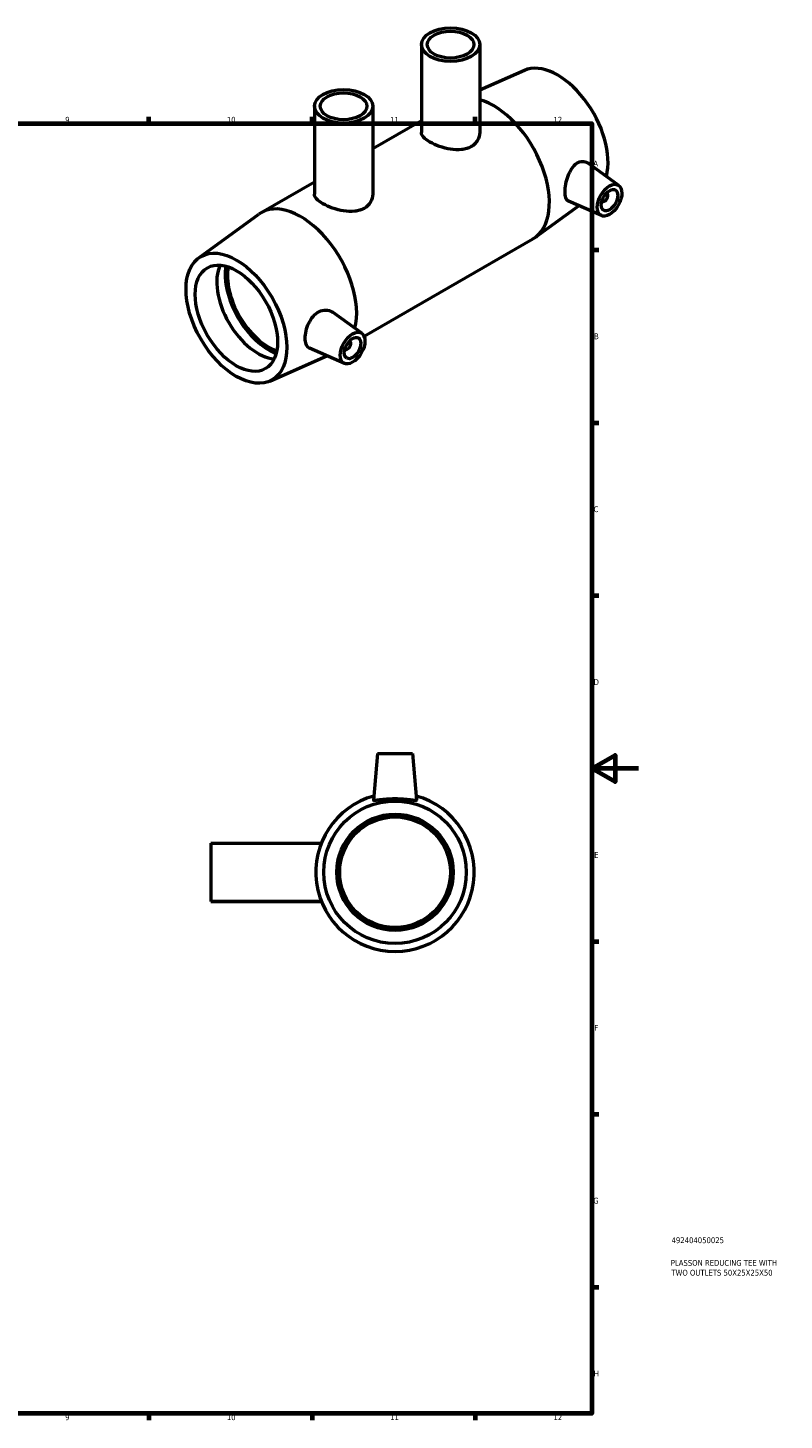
# Model space of a CAD drawing. Header units: millimetres. Extents: x 0 to 903, y -275 to 615.
# Tile 5 of 5: x 579 to 903, y 17 to 615. Entities that reach past the tile are written whole.
import ezdxf

# ---------------------------------------------------------------- set-up
doc = ezdxf.new("R2010")
doc.units = ezdxf.units.MM
for name, color, linetype, lineweight in [('Border (ISO)', 7, 'Continuous', 70), ('Title (ISO)', 7, 'Continuous', 50), ('Visible (ISO)', 7, 'Continuous', 50)]:
    doc.layers.add(name, color=color, linetype=linetype, lineweight=lineweight)
doc.styles.add('Note Text (ISO)', font='tahoma.ttf')

# ---------------------------------------------------------------- blocks, each defined once
blk = doc.blocks.new('Borders Default Border')
at = {"layer": 'Border (ISO)'}
for p, q in [((630.75, 574), (630.75, 576.9)), ((700.83, 574), (700.83, 576.9)), ((770.92, 574), (770.92, 576.9)), ((821, 519.75), (823.9, 519.75)), ((821, 445.5), (823.9, 445.5)), ((821, 371.25), (823.9, 371.25)), ((821, 222.75), (823.9, 222.75)), ((821, 148.5), (823.9, 148.5)), ((821, 74.25), (823.9, 74.25)), ((630.75, 20), (630.75, 17.1)), ((700.83, 20), (700.83, 17.1)), ((770.92, 20), (770.92, 17.1))]:
    blk.add_line(p, q, dxfattribs=at)
at = {"layer": 'Border (ISO)', "flags": 128}
for points in [[(20, 20), (20, 574), (821, 574), (821, 20), (20, 20)], [(841, 297), (821, 297), (831, 302.77), (831, 291.23), (821, 297)]]:
    blk.add_lwpolyline(points, dxfattribs=at)
at = {"layer": 'Border (ISO)', "color": 232, "true_color": 0xca0064, "char_height": 2.5, "attachment_point": 7, "style": 'Note Text (ISO)'}
for s, insert in [('9', (594.88, 574.35)), ('10', (664.29, 574.35)), ('11', (734.37, 574.4)), ('12', (804.46, 574.4)), ('A', (821.59, 555.62)), ('B', (821.89, 481.38)), ('C', (821.73, 407.08)), ('D', (821.73, 332.88)), ('E', (821.94, 258.63)), ('F', (822, 184.38)), ('G', (821.61, 110.08)), ('H', (821.74, 35.88)), ('9', (594.88, 17.05)), ('10', (664.29, 17.05)), ('11', (734.37, 17.1)), ('12', (804.46, 17.1))]:
    blk.add_mtext(s, dxfattribs=dict(at, insert=insert))
blk = doc.blocks.new('Title Blocks ISO')
at = {"layer": 'Title (ISO)', "color": 232, "true_color": 0xca0064, "style": 'Note Text (ISO)'}
for tag, p in [('PART_NUMBER_001', (34.16, 73.13)), ('DESCRIPTION_001', (33.84, 63.4)), ('DESCRIPTION_002', (34.09, 59.18))]:
    blk.add_attdef(tag, p, '', height=2.5, dxfattribs=at)

msp = doc.modelspace()

# ---------------------------------------------------------------- linework, layer by layer
at = {"layer": 'Visible (ISO)'}
for p, q in [((747.806, 607.938), (747.806, 570.193)), ((772.806, 607.938), (772.806, 570.193)), ((791.974, 596.832), (772.806, 588.367)), ((701.882, 581.448), (701.882, 543.715)), ((726.882, 581.448), (726.882, 543.691)), ((726.882, 563.339), (747.806, 575.388)), ((832.51, 547.465), (819.359, 557.044)), ((678.992, 535.761), (701.882, 548.942)), ((815.384, 538.751), (796.678, 525.137)), ((825.039, 534.491), (810.902, 540.728)), ((825.248, 540.701), (825.422, 540.601)), ((827.244, 544.167), (827.419, 544.067)), ((652.194, 516.338), (677.973, 535.099)), ((723.149, 482.72), (795.658, 524.475)), ((722.202, 483.942), (709.866, 492.927)), ((717.11, 480.544), (716.936, 480.645)), ((682.677, 463.404), (707.265, 474.262)), ((714.731, 470.969), (699.77, 477.568)), ((715.114, 477.078), (714.939, 477.179)), ((728.964, 303.427), (727.209, 283.373)), ((728.964, 303.427), (743.964, 303.427)), ((743.964, 303.427), (745.718, 283.373)), ((657.464, 264.981), (657.464, 239.981)), ((657.464, 264.981), (704.866, 264.981)), ((657.464, 239.981), (657.464, 239.927)), ((657.464, 239.981), (704.824, 239.981)), ((657.464, 239.927), (704.845, 239.927))]:
    msp.add_line(p, q, dxfattribs=at)
for radius in [30.6, 25, 23.75]:
    msp.add_circle((736.464, 252.427), radius, dxfattribs=at)
msp.add_arc((736.464, 252.427), 34, 105.516826, 74.483174, dxfattribs=at)
for centre, major_axis, ratio in [((760.306, 607.938), (12.5, 0), 0.5758617), ((760.306, 607.938), (10, 0), 0.5758617), ((714.382, 581.448), (12.5, 0), 0.5758617), ((714.382, 581.448), (10, 0), 0.5758617), ((828.542, 541.112), (-3.743, -6.499), 0.5780931), ((828.542, 541.112), (-2.495, -4.333), 0.5780931), ((668.382, 490.416), (15.27, -26.517), 0.5780931), ((668.382, 490.416), (12.476, -21.665), 0.5780931), ((718.233, 477.59), (-3.743, -6.499), 0.5780931), ((718.233, 477.59), (-2.495, -4.333), 0.5780931)]:
    msp.add_ellipse(centre, major_axis=major_axis, ratio=ratio, dxfattribs=at)
for centre, major_axis, start_param, end_param in [((806.268, 569.82), (-15.27, 26.517), 3.6689977, 6.2213817), ((778.691, 553.939), (16.967, -29.464), 0, 2.6054152), ((695.959, 506.297), (-16.967, 29.464), 3.6819386, 6.3449889), ((826.421, 542.334), (0.998, 1.733), 2.9593736, 6.4654043), ((677.622, 495.737), (12.476, -21.665), 3.5193841, 5.9053939), ((682.241, 498.397), (-13.169, 22.868), 0.6102366, 2.5313561), ((682.241, 498.397), (-12.476, 21.665), 0.5863241, 2.5552685), ((716.112, 478.811), (0.998, 1.733), 2.9593736, 6.4654043)]:
    msp.add_ellipse(centre, major_axis=major_axis, ratio=0.5780931, start_param=start_param, end_param=end_param, dxfattribs=at)
for points, knots in [([(772.806, 570.193), (772.806, 569.053), (772.498, 567.831), (771.546, 566.218), (771.15, 565.716), (770.23, 564.824), (769.706, 564.435), (768.584, 563.789), (767.952, 563.512), (766.579, 563.084), (765.839, 562.931), (763.529, 562.667), (761.864, 562.752), (758.749, 563.237), (757.083, 563.669), (754.003, 564.759), (752.588, 565.413), (750.346, 566.704), (749.384, 567.419), (748.114, 568.834), (747.806, 569.538), (747.806, 570.193)], [2.8540521, 2.8540521, 2.8540521, 2.8540521, 3.3299506, 3.3299506, 3.5678999, 3.5678999, 3.8058491, 3.8058491, 4.0437984, 4.0437984, 4.2817477, 4.2817477, 4.7576462, 4.7576462, 5.2332099, 5.2332099, 5.7087737, 5.7087737, 6.1843374, 6.1843374, 6.6599012, 6.6599012, 6.6599012, 6.6599012]), ([(810.902, 540.728), (810.847, 540.752), (810.794, 540.779), (810.337, 541.048), (810.004, 541.511), (809.57, 542.86), (809.467, 543.75), (809.467, 545.676), (809.57, 546.831), (810.004, 549.221), (810.337, 550.455), (811.158, 552.671), (811.705, 553.799), (813.014, 555.7), (813.779, 556.471), (815.287, 557.45), (816.116, 557.742), (817.721, 557.813), (818.493, 557.594), (819.2, 557.155), (819.28, 557.101), (819.359, 557.043)], [0.6760653, 0.6760653, 0.6760653, 0.6760653, 0.7204115, 0.7204115, 1.0738208, 1.0738208, 1.4272301, 1.4272301, 1.7806393, 1.7806393, 2.1340486, 2.1340486, 2.4942544, 2.4942544, 2.8544601, 2.8544601, 3.1949801, 3.1949801, 3.5355002, 3.5355002, 3.5798999, 3.5798999, 3.5798999, 3.5798999]), ([(726.882, 543.691), (726.882, 543.691), (726.882, 543.691), (726.882, 542.549), (726.574, 541.326), (725.622, 539.712), (725.226, 539.209), (724.306, 538.317), (723.782, 537.928), (722.66, 537.282), (722.028, 537.005), (720.655, 536.577), (719.915, 536.425), (717.606, 536.162), (715.941, 536.249), (712.826, 536.737), (711.16, 537.171), (708.079, 538.265), (706.664, 538.921), (704.423, 540.216), (703.46, 540.934), (702.191, 542.353), (701.882, 543.059), (701.882, 543.715), (701.882, 543.715), (701.882, 543.715)], [2.8539421, 2.8539421, 2.8539421, 2.8539421, 2.854017, 2.854017, 3.3299345, 3.3299345, 3.5678933, 3.5678933, 3.805852, 3.805852, 4.0438108, 4.0438108, 4.2817696, 4.2817696, 4.7576871, 4.7576871, 5.2333639, 5.2333639, 5.7090408, 5.7090408, 6.1844928, 6.1844928, 6.6599449, 6.6599449, 6.6600191, 6.6600191, 6.6600191, 6.6600191]), ([(699.771, 477.569), (699.66, 477.618), (699.555, 477.673), (698.969, 478.044), (698.572, 478.561), (698.055, 479.963), (697.933, 480.849), (697.933, 482.716), (698.055, 483.822), (698.572, 486.097), (698.969, 487.265), (699.94, 489.323), (700.578, 490.355), (702.085, 492.076), (702.956, 492.764), (704.739, 493.68), (705.765, 493.94), (707.733, 493.925), (708.672, 493.653), (709.58, 493.125), (709.725, 493.029), (709.866, 492.926)], [0.6115864, 0.6115864, 0.6115864, 0.6115864, 0.68104, 0.68104, 1.023662, 1.023662, 1.366284, 1.366284, 1.708906, 1.708906, 2.0515281, 2.0515281, 2.3920481, 2.3920481, 2.7325681, 2.7325681, 3.0927738, 3.0927738, 3.4529796, 3.4529796, 3.5232159, 3.5232159, 3.5232159, 3.5232159]), ([(745.716, 283.347), (745.687, 283.252), (745.431, 283.222), (744.456, 283.292), (743.738, 283.387), (742.103, 283.587), (741.073, 283.705), (738.824, 283.876), (737.606, 283.925), (735.322, 283.925), (734.103, 283.876), (731.855, 283.705), (730.825, 283.587), (729.19, 283.387), (728.472, 283.292), (727.497, 283.222), (727.24, 283.252), (727.209, 283.355), (727.209, 283.364), (727.209, 283.373)], [0, 0, 0, 0, 0.34052, 0.34052, 0.68104, 0.68104, 1.023662, 1.023662, 1.366284, 1.366284, 1.708906, 1.708906, 2.0515281, 2.0515281, 2.3920481, 2.3920481, 2.7325681, 2.7325681, 2.7624317, 2.7624317, 2.7624317, 2.7624317])]:
    msp.add_open_spline(points, degree=3, knots=knots, dxfattribs=at)
msp.add_open_spline([(745.718, 283.373), (745.719, 283.364), (745.718, 283.355), (745.716, 283.347)], degree=3, dxfattribs=at)

# ---------------------------------------------------------------- block references
msp.add_blockref('Borders Default Border', (0, 0))
msp.add_blockref('Title Blocks ISO', (821, 20)).add_auto_attribs({'PART_NUMBER_001': '492404050025', 'DESCRIPTION_001': 'PLASSON REDUCING TEE WITH', 'DESCRIPTION_002': 'TWO OUTLETS 50X25X25X50'})

doc.saveas('drawing.dxf')
